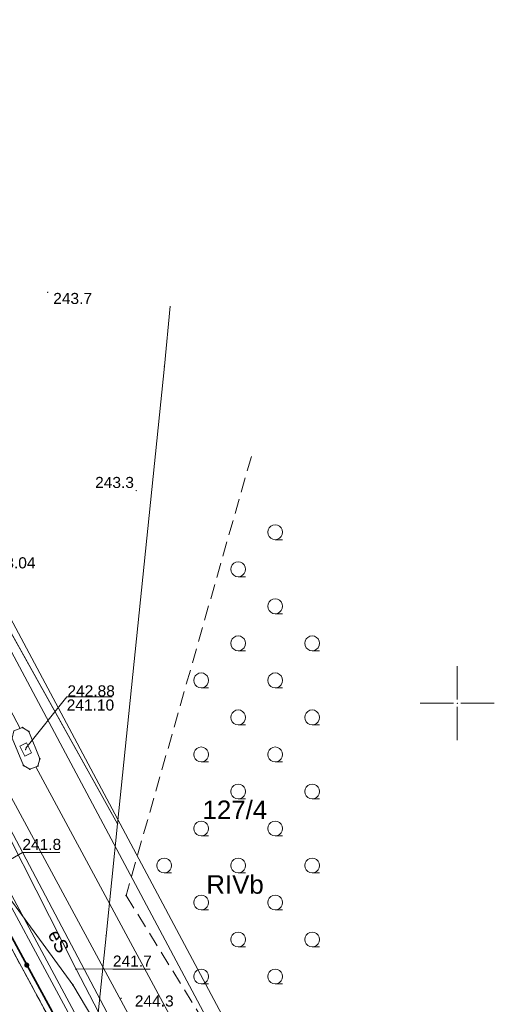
# Model space of a CAD drawing. Header units: metres. Extents: x 6603648 to 6604252, y 5739748 to 5740166.
# Tile 113 of 114: x 6604220 to 6604252, y 5740030 to 5740096. Entities that reach past the tile are written whole.
import ezdxf
from ezdxf.enums import TextEntityAlignment as Align

# ---------------------------------------------------------------- set-up
doc = ezdxf.new("R2010")
doc.units = ezdxf.units.M
doc.header["$PDSIZE"] = 0.75
for name, pattern in [('ARK_LIN', [50, 50, 0]), ('PRZER1-1', [1, 0.5, -0.5]), ('PRZER2-1', [1.5, 1, -0.5]), ('PRZER3-1', [2, 1.5, -0.5])]:
    doc.linetypes.add(name, pattern=pattern)
doc.layers.get('0').update_dxf_attribs({"linetype": 'CONTINUOUS'})
for name, color, linetype, lineweight, true_color in [('GEPPGD', 7, 'CONTINUOUS', 18, 0x008000), ('GESDZI', 7, 'CONTINUOUS', 18, 0x008000), ('GESDZI_O', 7, 'CONTINUOUS', 18, 0x008000), ('GESKKL', 7, 'CONTINUOUS', 18, 0x008000), ('GESKKL_O', 7, 'CONTINUOUS', 18, 0x008000), ('GESUZY', 7, 'CONTINUOUS', 18, 0x008000), ('GSLKOG', 7, 'CONTINUOUS', 35, 0x0a0909), ('GSPPRB', 7, 'CONTINUOUS', 18, 0x0a0909), ('GSPWPN', 7, 'CONTINUOUS', 13, 0x0a0909), ('GSPWPN_O', 7, 'CONTINUOUS', 13, 0x0a0909), ('GSPWPS_O', 7, 'CONTINUOUS', 13, 0x0a0909), ('GSSLZK', 7, 'CONTINUOUS', 18, 0x0a0909), ('GULESN', 1, 'CONTINUOUS', 18, 0xff0000), ('GULESN_O', 1, 'CONTINUOUS', 18, 0xff0000), ('GULEWN', 1, 'CONTINUOUS', 18, 0xff0000), ('GULTPR', 7, 'CONTINUOUS', 18, 0xff9100), ('GULWOP', 5, 'CONTINUOUS', 18, 0x0000ff), ('GUPTWZ', 7, 'CONTINUOUS', 18, 0x0a0909), ('GUSIKP', 7, 'CONTINUOUS', 18, 0x0a0909)]:
    doc.layers.add(name, color=color, linetype=linetype, lineweight=lineweight, true_color=true_color)
for name, color, linetype, true_color in [('GUPESH', 1, 'CONTINUOUS', 0xff0000), ('GUPESH_O', 1, 'CONTINUOUS', 0xff0000), ('GUPTSH', 7, 'CONTINUOUS', 0xff9100), ('GUPTSH_O', 7, 'CONTINUOUS', 0xff9100)]:
    doc.layers.add(name, color=color, linetype=linetype, true_color=true_color)
doc.layers.add('PKT_ARK', color=7, linetype='ARK_LIN', lineweight=18)
doc.styles.add('Arial', font='arial.ttf')

# ---------------------------------------------------------------- blocks, each defined once
blk = doc.blocks.new('GSPWPN1')
blk.add_hatch(color=0).paths.add_polyline_path([(0, 0.045), (-0.011647, 0.043467), (-0.0225, 0.038971), (-0.03182, 0.03182), (-0.038971, 0.0225), (-0.043467, 0.011647), (-0.045, 0), (-0.043467, -0.011647), (-0.038971, -0.0225), (-0.03182, -0.03182), (-0.0225, -0.038971), (-0.011647, -0.043467), (0, -0.045), (0.011647, -0.043467), (0.0225, -0.038971), (0.03182, -0.03182), (0.038971, -0.0225), (0.043467, -0.011647), (0.045, 0), (0.043467, 0.011647), (0.038971, 0.0225), (0.03182, 0.03182), (0.0225, 0.038971), (0.011647, 0.043467)])
blk = doc.blocks.new('GSPPRB0')
at = {"color": 0, "lineweight": 18}
blk.add_lwpolyline([(-0.007955, 0.0225), (0.007955, 0.0225), (0.0225, 0.007955), (0.0225, -0.007955), (0.007955, -0.0225), (-0.007955, -0.0225), (-0.0225, -0.007955), (-0.0225, 0.007955)], close=True, dxfattribs=at)
blk = doc.blocks.new('GUPTWZ1_3')
at = {"color": 0}
blk.add_lwpolyline([(0.375, -0.25), (-0.375, -0.25), (-0.375, 0.25), (0.375, 0.25)], close=True, dxfattribs=at)
blk = doc.blocks.new('GEPPGD1_2')
blk.add_hatch(color=0).paths.add_polyline_path([(-0.045, 0), (-0.042798, -0.013906), (-0.036406, -0.02645), (-0.02645, -0.036406), (-0.013906, -0.042798), (0, -0.045), (0.013906, -0.042798), (0.02645, -0.036406), (0.036406, -0.02645), (0.042798, -0.013906), (0.045, 0), (0.042798, 0.013906), (0.036406, 0.02645), (0.02645, 0.036406), (0.013906, 0.042798), (0, 0.045), (-0.013906, 0.042798), (-0.02645, 0.036406), (-0.036406, 0.02645), (-0.042798, 0.013906)])
blk = doc.blocks.new('GUPTSH1')
blk.add_hatch(color=0).paths.add_polyline_path([(0, 0.045), (-0.011647, 0.043467), (-0.0225, 0.038971), (-0.03182, 0.03182), (-0.038971, 0.0225), (-0.043467, 0.011647), (-0.045, 0), (-0.043467, -0.011647), (-0.038971, -0.0225), (-0.03182, -0.03182), (-0.0225, -0.038971), (-0.011647, -0.043467), (0, -0.045), (0.011647, -0.043467), (0.0225, -0.038971), (0.03182, -0.03182), (0.038971, -0.0225), (0.043467, -0.011647), (0.045, 0), (0.043467, 0.011647), (0.038971, 0.0225), (0.03182, 0.03182), (0.0225, 0.038971), (0.011647, 0.043467)])
blk = doc.blocks.new('GUPESH1')
blk.add_hatch(color=0).paths.add_polyline_path([(0, 0.045), (-0.011647, 0.043467), (-0.0225, 0.038971), (-0.03182, 0.03182), (-0.038971, 0.0225), (-0.043467, 0.011647), (-0.045, 0), (-0.043467, -0.011647), (-0.038971, -0.0225), (-0.03182, -0.03182), (-0.0225, -0.038971), (-0.011647, -0.043467), (0, -0.045), (0.011647, -0.043467), (0.0225, -0.038971), (0.03182, -0.03182), (0.038971, -0.0225), (0.043467, -0.011647), (0.045, 0), (0.043467, 0.011647), (0.038971, 0.0225), (0.03182, 0.03182), (0.0225, 0.038971), (0.011647, 0.043467)])
blk = doc.blocks.new('GSLKOG2')
blk.add_hatch(color=0).paths.add_polyline_path([(0, 0.175), (-0.045293, 0.169037), (-0.0875, 0.151554), (-0.123744, 0.123744), (-0.151554, 0.0875), (-0.169037, 0.045293), (-0.175, 0), (-0.169037, -0.045293), (-0.151554, -0.0875), (-0.123744, -0.123744), (-0.0875, -0.151554), (-0.045293, -0.169037), (0, -0.175), (0.045293, -0.169037), (0.0875, -0.151554), (0.123744, -0.123744), (0.151554, -0.0875), (0.169037, -0.045293), (0.175, 0), (0.169037, 0.045293), (0.151554, 0.0875), (0.123744, 0.123744), (0.0875, 0.151554), (0.045293, 0.169037)])
blk = doc.blocks.new('GSSLZK1')
at = {"color": 0}
blk.add_lwpolyline([(0.5, 0), (0.475528, -0.154508), (0.404508, -0.293893), (0.293893, -0.404508), (0.154508, -0.475528), (0, -0.5), (-0.154508, -0.475528), (-0.293893, -0.404508), (-0.404508, -0.293893), (-0.475528, -0.154508), (-0.5, 0), (-0.475528, 0.154508), (-0.404508, 0.293893), (-0.293893, 0.404508), (-0.154508, 0.475528), (0, 0.5), (0.154508, 0.475528), (0.293893, 0.404508), (0.404508, 0.293893), (0.475528, 0.154508)], close=True, dxfattribs=at)
blk.add_lwpolyline([(-0.5, 0), (-0.5, -0.5)], dxfattribs=at)
blk = doc.blocks.new('ASS_SYM', base_point=(826.5, 303.25))
at = {"layer": 'PKT_ARK'}
for p, q in [((826.5, 303.5), (826.5, 305.75)), ((826.25, 303.25), (824, 303.25)), ((826.75, 303.25), (829, 303.25)), ((826.5, 303), (826.5, 300.75))]:
    blk.add_line(p, q, dxfattribs=at)
blk.add_point((826.5, 303.25), dxfattribs=at)
blk.add_point((826.5, 303.25), dxfattribs=at)

msp = doc.modelspace()

# ---------------------------------------------------------------- linework, layer by layer
at = {"layer": 'GESDZI', "color": 96, "linetype": 'Continuous', "lineweight": 18, "true_color": 0x008000}
for p, q in [((6604230.22, 5740072.76), (6604227.06, 5740041.86)), ((6604227.06, 5740041.86), (6604212.81, 5740067.39))]:
    msp.add_line(p, q, dxfattribs=at)
for points in [[(6604177.388, 5740130.878), (6604188.08, 5740111.72), (6604205.66, 5740080.21), (6604212.81, 5740067.39), (6604227.06, 5740041.86), (6604226.28, 5740034.3), (6604225.19, 5740023.63), (6604211.14, 5740049.68), (6604183.81, 5740100.36), (6604166.975, 5740131.573)], [(6604238.131, 5739999.936), (6604225.19, 5740023.63), (6604226.28, 5740034.3), (6604227.06, 5740041.86), (6604230.22, 5740072.76), (6604230.617, 5740076.814)], [(6604226.418, 5739825.71), (6604205, 5739821.48), (6604196.08, 5739821.95), (6604198.07, 5739851.9), (6604198.87, 5739863.88), (6604199.76, 5739877.24), (6604201.1, 5739896.98), (6604202.44, 5739916.9), (6604203.44, 5739931.58), (6604203.8, 5739936.9), (6604205.14, 5739956.67), (6604205.71, 5739965.06), (6604208.38, 5740004.99), (6604211.14, 5740049.68), (6604225.19, 5740023.63), (6604238.131, 5739999.936)]]:
    msp.add_lwpolyline(points, dxfattribs=at)
at = {"layer": 'GESKKL', "color": 96, "linetype": 'PRZER3-1', "lineweight": 18, "true_color": 0x008000}
msp.add_lwpolyline([(6604238.131, 5739999.936), (6604225.19, 5740023.63), (6604211.14, 5740049.68), (6604183.81, 5740100.36), (6604166.975, 5740131.573)], dxfattribs=at)
at = {"layer": 'GESUZY', "color": 96, "linetype": 'PRZER1-1', "lineweight": 18, "true_color": 0x008000}
for points in [[(6604238.131, 5739999.936), (6604225.19, 5740023.63), (6604211.14, 5740049.68), (6604183.81, 5740100.36), (6604166.975, 5740131.573)], [(6604045.72, 5740109.58), (6604090.22, 5740106.61), (6604096.88, 5740106.16), (6604155.41, 5740102.26), (6604161.21, 5740101.87), (6604183.81, 5740100.36), (6604211.14, 5740049.68), (6604225.19, 5740023.63), (6604238.131, 5739999.936)]]:
    msp.add_lwpolyline(points, dxfattribs=at)
at = {"layer": 'GSLKOG', "color": 18, "linetype": 'Continuous', "lineweight": 35, "true_color": 0x0a0909}
msp.add_lwpolyline([(6604234.25, 5740007.78), (6604211.178, 5740050.262)], dxfattribs=at)
at = {"layer": 'GSSLZK', "color": 18, "linetype": 'PRZER2-1', "lineweight": 18, "true_color": 0x0a0909}
for p, q in [((6604236.091, 5740066.663), (6604227.63, 5740037.02)), ((6604227.63, 5740037.02), (6604239.274, 5740018.185))]:
    msp.add_line(p, q, dxfattribs=at)
msp.add_lwpolyline([(6604238.135, 5739999.985), (6604234.03, 5740007.662), (6604234.25, 5740007.78), (6604211.178, 5740050.262), (6604207.6, 5739993.329), (6604234.332, 5739943.382)], dxfattribs=at)
at = {"layer": 'GULESN', "color": 1, "linetype": 'Continuous', "lineweight": 18, "true_color": 0xff0000}
msp.add_lwpolyline([(6604171.905, 5740131.244), (6604175.62, 5740124.33), (6604187.55, 5740102.06), (6604192.88, 5740091.98), (6604205.3, 5740068.84), (6604217.05, 5740046.23), (6604224.26, 5740032.04), (6604238.443, 5740004.727)], dxfattribs=at)
at = {"layer": 'GULEWN', "color": 1, "linetype": 'Continuous', "lineweight": 18, "true_color": 0xff0000}
for points in [[(6604238.342, 5740003.084), (6604234.18, 5740011.9), (6604226.82, 5740024.11), (6604218.884, 5740038.906), (6604217.437, 5740042.682), (6604217.045, 5740046.106), (6604206.766, 5740069.231), (6604194.867, 5740091.218), (6604192.719, 5740094.832), (6604187.458, 5740101.971), (6604183.833, 5740105.438), (6604169.81, 5740131.384)], [(6604238.391, 5740003.88), (6604237.47, 5740005.578), (6604230.006, 5740020.94), (6604224.033, 5740030.982), (6604219.786, 5740036.821), (6604198.565, 5740077.369), (6604180.777, 5740112.394), (6604170.362, 5740131.347)], [(6604238.523, 5740006.012), (6604231.144, 5740020.001), (6604217.802, 5740045.269), (6604208.287, 5740063.208), (6604196.4, 5740085.274), (6604186.7, 5740103.524), (6604175.556, 5740124.348), (6604171.891, 5740131.245)], [(6604238.277, 5740002.114), (6604235.299, 5740007.617), (6604218.781, 5740038.222)]]:
    msp.add_lwpolyline(points, dxfattribs=at)
at = {"layer": 'GULTPR', "color": 30, "linetype": 'Continuous', "lineweight": 18, "true_color": 0xff9100}
for points in [[(6604220.471, 5740048.287), (6604210.994, 5740066.296)], [(6604238.974, 5740013.328), (6604221.542, 5740045.701)]]:
    msp.add_lwpolyline(points, dxfattribs=at)
at = {"layer": 'GULWOP', "color": 5, "linetype": 'Continuous', "lineweight": 18, "true_color": 0x0000ff}
for points in [[(6604239.216, 5740017.235), (6604178.668, 5740130.792)], [(6604179.842, 5740130.714), (6604239.333, 5740019.139)], [(6604238.695, 5740008.809), (6604210.888, 5740060.251)]]:
    msp.add_lwpolyline(points, dxfattribs=at)
at = {"layer": 'GUPESH_O', "color": 1, "linetype": 'Continuous', "lineweight": 13, "true_color": 0xff0000, "flags": 128}
for points in [[(6604218.884, 5740038.906), (6604220.627, 5740039.915), (6604223.147, 5740039.915)], [(6604224.26, 5740032.062), (6604226.742, 5740032.037), (6604229.262, 5740032.037)]]:
    msp.add_lwpolyline(points, dxfattribs=at)
at = {"layer": 'GUPTSH_O', "color": 30, "linetype": 'Continuous', "lineweight": 13, "true_color": 0xff9100, "flags": 128}
msp.add_lwpolyline([(6604220.866, 5740046.956), (6604223.623, 5740050.428), (6604226.703, 5740050.428)], dxfattribs=at)
at = {"layer": 'GUSIKP', "color": 30, "linetype": 'Continuous', "lineweight": 18, "true_color": 0xff9100}
msp.add_lwpolyline([(6604219.942, 5740047.647), (6604220.062, 5740048.13), (6604220.638, 5740048.351), (6604221.063, 5740048.1), (6604221.801, 5740046.234), (6604221.67, 5740045.751), (6604221.135, 5740045.541), (6604220.709, 5740045.802)], close=True, dxfattribs=at)

# ---------------------------------------------------------------- block references
at = {"layer": 'GEPPGD', "color": 96, "linetype": 'Continuous', "lineweight": 18, "true_color": 0x008000, "rotation": 90}
for p in [(6604230.22, 5740072.76), (6604227.06, 5740041.86), (6604226.28, 5740034.3)]:
    msp.add_blockref('GEPPGD1_2', p, dxfattribs=at)
at = {"layer": 'GSLKOG', "color": 18, "linetype": 'Continuous', "lineweight": 35, "true_color": 0x0a0909, "rotation": 118.5068652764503}
msp.add_blockref('GSLKOG2', (6604220.924, 5740032.316), dxfattribs=at)
msp.add_blockref('GSLKOG2', (6604220.924, 5740032.316), dxfattribs=at)
at = {"layer": 'GSPPRB', "color": 18, "linetype": 'Continuous', "lineweight": 18, "true_color": 0x0a0909, "rotation": 90}
for p in [(6604220.638, 5740048.351), (6604221.063, 5740048.1), (6604221.801, 5740046.234), (6604220.709, 5740045.802), (6604221.135, 5740045.541), (6604221.67, 5740045.751), (6604227.63, 5740037.02), (6604224.26, 5740032.04), (6604224.033, 5740030.982)]:
    msp.add_blockref('GSPPRB0', p, dxfattribs=at)
at = {"layer": 'GSPWPN', "color": 18, "linetype": 'Continuous', "lineweight": 13, "true_color": 0x0a0909, "rotation": 90}
for p in [(6604222.34, 5740077.75), (6604228.314, 5740064.363), (6604227.301, 5740030.073)]:
    msp.add_blockref('GSPWPN1', p, dxfattribs=at)
at = {"layer": 'GSSLZK', "color": 18, "linetype": 'Continuous', "lineweight": 18, "true_color": 0x0a0909, "rotation": 90}
for p in [(6604237.7, 5740061.545), (6604235.2, 5740059.045), (6604237.7, 5740056.545), (6604235.2, 5740054.045), (6604240.2, 5740054.045), (6604232.7, 5740051.545), (6604237.7, 5740051.545), (6604235.2, 5740049.045), (6604240.2, 5740049.045), (6604232.7, 5740046.545), (6604237.7, 5740046.545), (6604235.2, 5740044.045), (6604240.2, 5740044.045), (6604232.7, 5740041.545), (6604237.7, 5740041.545), (6604230.2, 5740039.045), (6604235.2, 5740039.045), (6604240.2, 5740039.045), (6604232.7, 5740036.545), (6604237.7, 5740036.545), (6604235.2, 5740034.045), (6604240.2, 5740034.045), (6604232.7, 5740031.545), (6604237.7, 5740031.545)]:
    msp.add_blockref('GSSLZK1', p, dxfattribs=at)
at = {"layer": 'GUPESH', "color": 1, "linetype": 'Continuous', "lineweight": 5, "true_color": 0xff0000, "rotation": 90}
msp.add_blockref('GUPESH1', (6604224.26, 5740032.04), dxfattribs=at)
at = {"layer": 'GUPTSH', "color": 30, "linetype": 'Continuous', "lineweight": 5, "true_color": 0xff9100, "rotation": 90}
for p in [(6604220.846, 5740046.867), (6604220.866, 5740046.956)]:
    msp.add_blockref('GUPTSH1', p, dxfattribs=at)
at = {"layer": 'GUPTWZ', "color": 18, "linetype": 'Continuous', "lineweight": 18, "true_color": 0x0a0909, "rotation": 116.3977968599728}
msp.add_blockref('GUPTWZ1_3', (6604220.846, 5740046.867), dxfattribs=at)
at = {"layer": 'PKT_ARK', "linetype": 'Continuous'}
msp.add_blockref('ASS_SYM', (6604250, 5740050), dxfattribs=at)

# ---------------------------------------------------------------- texts
at = {"layer": 'GESDZI_O', "color": 96, "linetype": 'Continuous', "lineweight": 0, "true_color": 0x008000, "style": 'Arial'}
msp.add_text('127/4', height=1.25, rotation=360, dxfattribs=at).set_placement((6604234.979, 5740042.175), align=Align.CENTER)
at = {"layer": 'GESKKL_O', "color": 96, "linetype": 'Continuous', "lineweight": 0, "true_color": 0x008000, "style": 'Arial'}
msp.add_text('RIVb', height=1.25, rotation=360, dxfattribs=at).set_placement((6604234.991, 5740037.136), align=Align.CENTER)
at = {"layer": 'GSPWPN_O', "color": 18, "linetype": 'Continuous', "lineweight": 0, "true_color": 0x0a0909, "style": 'Arial'}
for s, p in [('243.7', (6604222.711, 5740076.961)), ('243.3', (6604225.541, 5740064.535)), ('244.3', (6604228.224, 5740029.516))]:
    msp.add_text(s, height=0.75, rotation=360, dxfattribs=at).set_placement(p)
at = {"layer": 'GSPWPS_O', "color": 18, "linetype": 'Continuous', "lineweight": 0, "true_color": 0x0a0909, "style": 'Arial'}
msp.add_text('243.04', height=0.75, rotation=360, dxfattribs=at).set_placement((6604218.311, 5740059.107))
at = {"layer": 'GULESN_O', "color": 1, "linetype": 'Continuous', "lineweight": 0, "true_color": 0xff0000, "style": 'Arial'}
msp.add_text('eS', height=0.9, rotation=297.24735, dxfattribs=at).set_placement((6604222.672, 5740033.712), align=Align.CENTER)
at = {"layer": 'GUPESH_O', "color": 1, "linetype": 'Continuous', "lineweight": 0, "true_color": 0xff0000, "style": 'Arial'}
for s, p in [('241.8', (6604220.627, 5740040.088)), ('241.7', (6604226.742, 5740032.21))]:
    msp.add_text(s, height=0.75, rotation=360, dxfattribs=at).set_placement(p)
at = {"layer": 'GUPTSH_O', "color": 30, "linetype": 'Continuous', "lineweight": 0, "true_color": 0xff9100, "style": 'Arial'}
for s, p in [('242.88', (6604223.67, 5740050.459)), ('241.10', (6604223.623, 5740049.505))]:
    msp.add_text(s, height=0.75, rotation=360, dxfattribs=at).set_placement(p)

doc.saveas('drawing.dxf')
